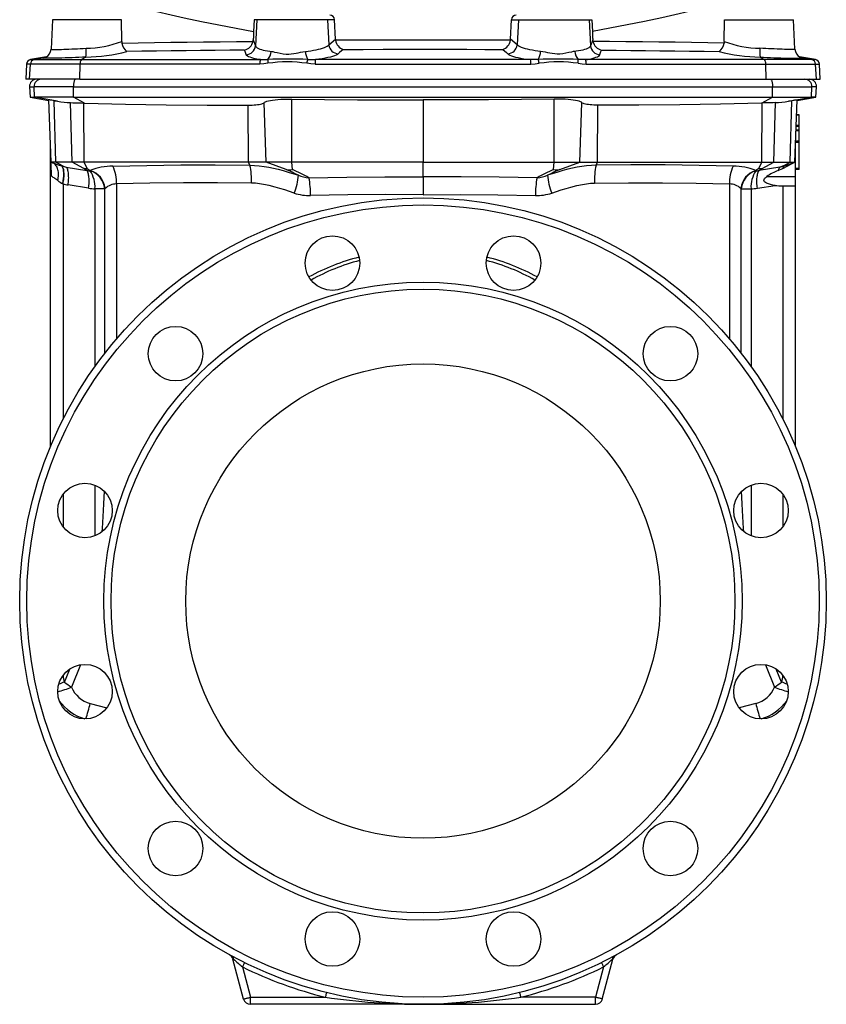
# Model space of a CAD drawing. Extents: x 94 to 1115, y -64 to 1248.
# Tile 3 of 4: x 775 to 1115, y 367 to 782. Entities that reach past the tile are written whole.
import ezdxf

# ---------------------------------------------------------------- set-up
doc = ezdxf.new("R2010")
doc.units = 0
doc.layers.get('0').update_dxf_attribs({"linetype": 'CONTINUOUS'})

msp = doc.modelspace()

# ---------------------------------------------------------------- linework, layer by layer
at = {"color": 7, "linetype": 'CONTINUOUS'}
for p, q in [((788.59, 782.16), (787.94, 769.71)), ((817.6, 782.16), (788.59, 782.16)), ((817.75, 773), (817.6, 782.16)), ((873.58, 782.16), (873.33, 777.23)), ((874.63, 782.16), (873.58, 782.16)), ((874.63, 782.16), (874.05, 771.15)), ((904.5, 782.16), (874.63, 782.16)), ((904.5, 782.16), (905.04, 771.54)), ((907.4, 782.16), (904.5, 782.16)), ((907.81, 773.97), (907.4, 782.16)), ((981.61, 773.97), (982.02, 782.16)), ((982.02, 782.16), (984.92, 782.16)), ((984.92, 782.16), (984.37, 771.54)), ((984.92, 782.16), (1014.79, 782.16)), ((1014.79, 782.16), (1015.37, 771.15)), ((1014.79, 782.16), (1015.83, 782.16)), ((1015.83, 782.16), (1016.09, 777.23)), ((1071.67, 773), (1071.82, 782.16)), ((1071.82, 782.16), (1100.83, 782.16)), ((1101.48, 769.71), (1100.83, 782.16)), ((817.75, 773), (817.82, 772.31)), ((873.08, 773.02), (873.16, 773.66)), ((873.16, 773.66), (874.05, 771.15)), ((905.04, 771.54), (907.81, 773.97)), ((907.81, 773.97), (907.86, 773.49)), ((981.61, 773.97), (981.56, 773.49)), ((984.37, 771.54), (981.61, 773.97)), ((1016.26, 773.66), (1015.37, 771.15)), ((1016.34, 773.02), (1016.26, 773.66)), ((1071.67, 773), (1071.6, 772.31)), ((786.03, 766.52), (779.28, 765.33)), ((779.28, 765.33), (780.85, 765.33)), ((784.65, 766), (780.85, 765.33)), ((780.85, 765.33), (800.72, 765.33)), ((784.94, 766.09), (785.38, 766.2)), ((785.26, 766.16), (784.94, 766.09)), ((785.84, 766.41), (785.82, 766.4)), ((802.63, 766.38), (800.72, 765.33)), ((800.72, 765.33), (876.17, 765.33)), ((990.05, 765.33), (899.37, 765.33)), ((1088.7, 765.33), (1013.25, 765.33)), ((1086.78, 766.38), (1088.7, 765.33)), ((1108.56, 765.33), (1088.7, 765.33)), ((1110.14, 765.33), (1103.39, 766.52)), ((1103.58, 766.41), (1103.6, 766.4)), ((1104.48, 766.09), (1104.04, 766.2)), ((1104.16, 766.16), (1104.48, 766.09)), ((1104.76, 766), (1108.56, 765.33)), ((1110.14, 765.33), (1108.56, 765.33)), ((777.63, 763.46), (777.29, 757.05)), ((779.21, 763.46), (777.63, 763.46)), ((778.88, 757.05), (779.21, 763.46)), ((800.19, 763.46), (779.21, 763.46)), ((800.08, 757.05), (800.19, 763.46)), ((875.92, 763.46), (800.19, 763.46)), ((899.2, 763.46), (990.22, 763.46)), ((1013.5, 763.46), (1089.23, 763.46)), ((1089.34, 757.05), (1089.23, 763.46)), ((1089.23, 763.46), (1110.21, 763.46)), ((1110.54, 757.05), (1110.21, 763.46)), ((1110.21, 763.46), (1111.79, 763.46)), ((1112.13, 757.05), (1111.79, 763.46)), ((778.88, 757.05), (777.29, 757.05)), ((800.08, 757.05), (778.88, 757.05)), ((800.08, 757.05), (1089.34, 757.05)), ((1089.34, 757.05), (1110.54, 757.05)), ((1110.54, 757.05), (1112.13, 757.05)), ((778.87, 753.9), (779.11, 749.48)), ((778.87, 753.9), (780.78, 753.9)), ((797.36, 753.9), (780.78, 753.9)), ((781.01, 749.48), (780.78, 753.9)), ((797.36, 753.9), (1092.06, 753.9)), ((797.44, 749.48), (797.36, 753.9)), ((1091.98, 749.48), (1092.06, 753.9)), ((1092.06, 753.9), (1108.64, 753.9)), ((1108.41, 749.48), (1108.64, 753.9)), ((1110.54, 753.9), (1108.64, 753.9)), ((1110.31, 749.48), (1110.54, 753.9)), ((779.11, 749.48), (787.02, 748.09)), ((779.11, 749.48), (781.01, 749.48)), ((797.44, 749.48), (781.01, 749.48)), ((790.65, 747.78), (781.01, 749.48)), ((787.93, 722.05), (787.01, 748.31)), ((789.28, 747.99), (790.65, 747.78)), ((789.92, 722.05), (789.28, 747.99)), ((796.79, 722.05), (796.17, 747.2)), ((797.44, 749.48), (1091.98, 749.48)), ((802.05, 747), (797.44, 749.48)), ((889.41, 722.05), (889.39, 748.69)), ((944.71, 748.34), (944.71, 722.05)), ((1000, 722.05), (1000.03, 748.69)), ((1087.37, 747), (1091.98, 749.48)), ((1091.98, 749.48), (1108.41, 749.48)), ((1092.62, 722.05), (1093.24, 747.2)), ((1098.77, 747.78), (1108.41, 749.48)), ((1100.14, 747.99), (1098.77, 747.78)), ((1099.5, 722.05), (1100.14, 747.99)), ((1101.49, 722.05), (1102.4, 748.31)), ((1102.4, 748.09), (1110.31, 749.48)), ((1110.31, 749.48), (1108.41, 749.48)), ((801.77, 747.01), (802.05, 747)), ((801.93, 722.05), (801.77, 747.01)), ((871.11, 722.05), (870.96, 746.13)), ((878.55, 722.05), (877.69, 747.16)), ((1010.86, 722.05), (1011.73, 747.16)), ((1018.31, 722.05), (1018.46, 746.13)), ((1087.65, 747.01), (1087.37, 747)), ((1087.49, 722.05), (1087.65, 747.01)), ((1103.21, 741.85), (1102.18, 741.85)), ((1103.21, 742.09), (1102.19, 742.09)), ((1103.21, 741.85), (1103.21, 742.09)), ((1103.21, 737.53), (1103.21, 741.85)), ((1103.21, 735.28), (1101.95, 735.28)), ((1103.21, 735.52), (1101.96, 735.52)), ((1103.21, 737.14), (1102.01, 737.14)), ((1103.21, 737.29), (1102.02, 737.29)), ((1103.21, 737.53), (1102.03, 737.53)), ((1103.21, 737.29), (1103.21, 737.53)), ((1103.21, 737.14), (1103.21, 737.29)), ((1103.21, 735.52), (1103.21, 737.14)), ((1103.21, 735.28), (1103.21, 735.52)), ((1103.21, 730.96), (1103.21, 735.28)), ((1103.21, 730.72), (1101.79, 730.72)), ((1103.21, 730.96), (1101.8, 730.96)), ((1103.21, 730.72), (1103.21, 730.96)), ((1103.21, 730.39), (1103.21, 730.72)), ((787.71, 602.25), (787.71, 728.42)), ((1101.71, 716.05), (1101.71, 728.42)), ((1103.21, 730.39), (1101.78, 730.39)), ((1103.21, 719.38), (1103.21, 730.39)), ((789.92, 722.05), (787.93, 722.05)), ((788.58, 721.82), (787.93, 722.05)), ((796.79, 722.05), (789.92, 722.05)), ((792.77, 720.58), (789.92, 722.05)), ((792.35, 720.55), (792.49, 720.51)), ((792.77, 720.58), (794.33, 720.02)), ((794.33, 720.02), (802.96, 718.6)), ((801.93, 722.05), (796.79, 722.05)), ((801.77, 719.49), (796.79, 722.05)), ((802.96, 718.6), (801.77, 719.49)), ((871.11, 722.05), (801.93, 722.05)), ((803.21, 719.49), (801.93, 722.05)), ((803.21, 719.49), (804.46, 718.56)), ((804.4, 718.45), (804.46, 718.56)), ((878.55, 722.05), (871.11, 722.05)), ((871.74, 720.8), (871.11, 722.05)), ((889.41, 722.05), (878.55, 722.05)), ((887, 718.94), (878.55, 722.05)), ((944.71, 722.05), (889.41, 722.05)), ((889.64, 718.94), (889.41, 722.05)), ((944.71, 722.05), (1000, 722.05)), ((944.71, 715.88), (944.71, 722.05)), ((999.78, 718.94), (1000, 722.05)), ((1000, 722.05), (1010.86, 722.05)), ((1002.42, 718.94), (1010.86, 722.05)), ((1010.86, 722.05), (1018.31, 722.05)), ((1017.68, 720.8), (1018.31, 722.05)), ((1018.31, 722.05), (1087.49, 722.05)), ((1086.21, 719.49), (1084.96, 718.56)), ((1085.02, 718.45), (1084.96, 718.56)), ((1086.21, 719.49), (1087.49, 722.05)), ((1095.09, 720.02), (1086.46, 718.6)), ((1086.46, 718.6), (1087.64, 719.49)), ((1087.49, 722.05), (1092.62, 722.05)), ((1087.64, 719.49), (1092.62, 722.05)), ((1092.62, 722.05), (1099.5, 722.05)), ((1094.4, 718.59), (1096.3, 719.42)), ((1096.64, 720.58), (1095.09, 720.02)), ((1096.3, 719.42), (1096.43, 719.48)), ((1096.64, 720.58), (1099.5, 722.05)), ((1097.06, 720.55), (1096.93, 720.51)), ((1099.5, 722.05), (1101.49, 722.05)), ((1100.03, 721.36), (1101.49, 722.03)), ((1100.84, 721.82), (1101.49, 722.05)), ((1103.21, 719.38), (1101.71, 719.38)), ((1103.21, 719.05), (1101.71, 719.05)), ((1103.21, 719.05), (1103.21, 719.38)), ((944.71, 715.88), (944.71, 708.36)), ((1089.64, 716.05), (1101.71, 716.05)), ((1101.71, 712.05), (1101.71, 716.05)), ((792.97, 712.93), (792.84, 713)), ((792.97, 712.93), (792.97, 613.71)), ((803.76, 711.09), (795.13, 712.5)), ((810.62, 710.91), (806.45, 710.91)), ((806.45, 710.91), (806.45, 635.96)), ((810.74, 711.04), (810.62, 710.91)), ((810.62, 641.55), (810.62, 710.91)), ((815.49, 712.91), (815.49, 647.51)), ((1073.93, 712.91), (1073.93, 647.51)), ((1078.67, 711.04), (1078.8, 710.91)), ((1078.8, 641.55), (1078.8, 710.91)), ((1078.8, 710.91), (1082.97, 710.91)), ((1082.97, 710.91), (1082.97, 635.96)), ((1085.65, 711.09), (1093.09, 712.3)), ((1096.45, 712.06), (1096.86, 712.05)), ((1096.45, 712.06), (1096.45, 613.71)), ((1096.86, 712.05), (1101.71, 712.05)), ((1101.71, 602.25), (1101.71, 712.05)), ((806.45, 585.93), (806.45, 564.53)), ((1082.97, 585.93), (1082.97, 564.53)), ((792.97, 582.05), (792.97, 568.41)), ((1096.45, 582.05), (1096.45, 568.41)), ((793.56, 502.91), (795.79, 508.4)), ((800.33, 510.22), (796.52, 500.81)), ((1089.08, 510.22), (1092.9, 500.81)), ((1095.86, 502.91), (1093.63, 508.4)), ((804.46, 493.9), (811.47, 492.02)), ((1084.95, 493.9), (1077.95, 492.02)), ((869.11, 369.28), (864.62, 386.03)), ((868.59, 382.81), (872.01, 370.05)), ((1020.83, 382.81), (1017.41, 370.05)), ((1020.3, 369.28), (1024.79, 386.03)), ((872.01, 367.05), (872.01, 370.05)), ((872.01, 370.05), (903.54, 370.05)), ((1017.41, 370.05), (985.88, 370.05)), ((1017.41, 367.05), (1017.41, 370.05)), ((944.71, 367.05), (872.01, 367.05)), ((944.71, 367.05), (1017.41, 367.05))]:
    msp.add_line(p, q, dxfattribs=at)
for points in [[(815.26, 789.67), (822.4, 787.94), (829.57, 786.25), (836.77, 784.6), (844, 783), (851.29, 781.45), (858.6, 779.97), (865.95, 778.56), (873.33, 777.23)], [(1074.16, 789.67), (1067.02, 787.94), (1059.85, 786.25), (1052.65, 784.6), (1045.42, 783), (1038.13, 781.45), (1030.81, 779.97), (1023.47, 778.56), (1016.09, 777.23)], [(873.33, 777.23), (873.31, 776.78), (873.29, 776.33), (873.26, 775.89), (873.24, 775.44), (873.22, 775), (873.2, 774.55), (873.18, 774.1), (873.16, 773.66)], [(1016.09, 777.23), (1016.11, 776.78), (1016.13, 776.33), (1016.15, 775.89), (1016.17, 775.44), (1016.2, 775), (1016.22, 774.55), (1016.24, 774.1), (1016.26, 773.66)], [(817.82, 772.31), (824.67, 772.42), (831.54, 772.53), (838.42, 772.63), (845.32, 772.72), (852.24, 772.8), (859.18, 772.88), (866.12, 772.96), (873.08, 773.02)], [(981.56, 773.49), (972.32, 773.52), (963.07, 773.54), (953.89, 773.56), (944.71, 773.56), (935.49, 773.56), (926.28, 773.54), (917.07, 773.52), (907.86, 773.49)], [(1071.6, 772.31), (1064.74, 772.42), (1057.88, 772.53), (1050.99, 772.63), (1044.09, 772.72), (1037.17, 772.8), (1030.24, 772.88), (1023.3, 772.96), (1016.34, 773.02)], [(787.94, 769.71), (787.94, 769.71), (787.97, 769.69), (788.06, 769.67), (788.2, 769.65), (788.49, 769.63), (788.88, 769.62), (789.39, 769.61), (790.01, 769.62), (790.7, 769.62), (791.49, 769.64), (792.38, 769.66), (793.36, 769.69), (794.38, 769.72), (795.47, 769.76), (796.65, 769.81), (797.88, 769.86), (799.03, 769.92), (800.2, 769.97), (801.43, 770.04), (802.67, 770.11)], [(869.5, 769.36), (863.32, 769.3), (857.15, 769.23), (850.99, 769.16), (844.83, 769.08), (838.59, 769), (832.36, 768.91), (826.14, 768.82), (819.93, 768.72)], [(870.18, 767.42), (869.71, 768.77), (869.5, 769.36)], [(874.05, 771.15), (874.2, 770.84), (874.49, 770.54), (874.86, 770.28), (875.33, 770.03), (875.91, 769.79), (876.58, 769.57), (877.33, 769.37), (878.18, 769.18), (879.11, 769.01), (880.1, 768.86), (880.71, 768.78)], [(880.71, 768.78), (881.41, 768.68), (882.13, 768.53), (883.3, 768.27), (884.51, 768), (885.76, 767.77), (887.05, 767.63), (888.1, 767.63), (889.16, 767.71), (890.21, 767.86), (891.25, 768.06), (892.05, 768.22), (893.09, 768.45), (894.12, 768.64), (895.14, 768.78)], [(895.14, 768.78), (896.33, 768.92), (897.47, 769.08), (898.59, 769.25), (899.64, 769.45), (900.63, 769.67), (901.54, 769.9), (902.38, 770.15), (903.13, 770.41), (903.76, 770.68), (904.28, 770.95), (904.72, 771.24), (905.04, 771.54)], [(911.08, 769.63), (909.53, 768.27), (909.01, 767.81)], [(911.08, 769.63), (919.48, 769.66), (927.88, 769.68), (936.29, 769.69), (944.71, 769.69), (953.94, 769.69), (963.18, 769.67), (970.76, 769.66), (978.34, 769.63)], [(978.34, 769.63), (979.89, 768.27), (980.41, 767.81)], [(994.28, 768.78), (993.09, 768.92), (991.94, 769.08), (990.83, 769.25), (989.77, 769.45), (988.79, 769.67), (987.88, 769.9), (987.04, 770.15), (986.29, 770.41), (985.66, 770.68), (985.13, 770.95), (984.7, 771.24), (984.37, 771.54)], [(1008.71, 768.78), (1008.01, 768.68), (1007.28, 768.53), (1006.12, 768.27), (1004.91, 768), (1003.65, 767.77), (1002.36, 767.63), (1001.32, 767.63), (1000.26, 767.71), (999.21, 767.86), (998.17, 768.06), (997.37, 768.22), (996.33, 768.45), (995.29, 768.64), (994.28, 768.78)], [(1015.37, 771.15), (1015.22, 770.84), (1014.93, 770.54), (1014.56, 770.28), (1014.09, 770.03), (1013.51, 769.79), (1012.84, 769.57), (1012.08, 769.37), (1011.24, 769.18), (1010.31, 769.01), (1009.32, 768.86), (1008.71, 768.78)], [(1019.23, 767.42), (1019.71, 768.77), (1019.92, 769.36)], [(1019.92, 769.36), (1026.1, 769.3), (1032.27, 769.23), (1038.43, 769.16), (1044.59, 769.08), (1050.83, 769), (1057.06, 768.91), (1063.28, 768.82), (1069.49, 768.72)], [(1101.48, 769.71), (1101.48, 769.71), (1101.44, 769.69), (1101.36, 769.67), (1101.22, 769.65), (1100.93, 769.63), (1100.54, 769.62), (1100.03, 769.61), (1099.41, 769.62), (1098.71, 769.62), (1097.93, 769.64), (1097.04, 769.66), (1096.06, 769.69), (1095.03, 769.72), (1093.95, 769.76), (1092.77, 769.81), (1091.54, 769.86), (1090.39, 769.92), (1089.21, 769.97), (1087.99, 770.04), (1086.75, 770.11)], [(802.63, 766.38), (801.14, 766.31), (799.65, 766.25), (798.19, 766.19), (796.77, 766.13), (795.29, 766.08), (793.87, 766.03), (792.52, 765.99), (791.25, 765.96), (790.07, 765.93), (788.99, 765.91), (788.01, 765.89), (787.15, 765.89), (786.41, 765.88), (785.79, 765.89), (785.3, 765.9), (784.94, 765.92), (784.73, 765.94), (784.64, 765.97), (784.65, 766)], [(784.65, 766), (784.75, 766.04), (784.94, 766.09)], [(876.17, 765.33), (875.4, 765.44), (874.68, 765.57), (874, 765.7), (873.37, 765.84), (872.53, 766.06), (871.82, 766.29), (871.21, 766.54), (870.74, 766.81), (870.38, 767.11), (870.18, 767.42)], [(876.17, 765.33), (877.7, 765.34), (879.24, 765.44)], [(896.15, 765.44), (897.75, 765.34), (899.37, 765.33)], [(909.01, 767.81), (908.61, 767.52), (908.08, 767.24), (907.41, 766.96), (906.59, 766.68), (905.68, 766.42), (904.66, 766.18), (903.5, 765.94), (902.22, 765.72), (900.84, 765.52), (899.37, 765.33)], [(980.41, 767.81), (980.81, 767.52), (981.33, 767.24), (982.01, 766.96), (982.82, 766.68), (983.73, 766.42), (984.76, 766.18), (985.92, 765.94), (987.19, 765.72), (988.57, 765.52), (990.05, 765.33)], [(993.27, 765.44), (991.67, 765.34), (990.05, 765.33)], [(1013.25, 765.33), (1011.72, 765.34), (1010.17, 765.44)], [(1013.25, 765.33), (1014.01, 765.44), (1014.74, 765.57), (1015.42, 765.7), (1016.05, 765.84), (1016.88, 766.06), (1017.6, 766.29), (1018.21, 766.54), (1018.68, 766.81), (1019.04, 767.11), (1019.23, 767.42)], [(1086.78, 766.38), (1088.28, 766.31), (1089.76, 766.25), (1091.22, 766.19), (1092.64, 766.13), (1094.12, 766.08), (1095.55, 766.03), (1096.9, 765.99), (1098.17, 765.96), (1099.35, 765.93), (1100.43, 765.91), (1101.41, 765.89), (1102.27, 765.89), (1103.01, 765.88), (1103.63, 765.89), (1104.12, 765.9), (1104.48, 765.92), (1104.68, 765.94), (1104.78, 765.97), (1104.76, 766)], [(1104.19, 766.15), (1104.19, 766.15), (1104.17, 766.16), (1104.12, 766.17), (1104.06, 766.19), (1103.97, 766.23), (1103.86, 766.27), (1103.73, 766.33), (1103.6, 766.4)], [(1104.76, 766), (1104.66, 766.04), (1104.48, 766.09)], [(879.36, 763.77), (877.65, 763.55), (875.92, 763.46)], [(899.2, 763.46), (897.47, 763.55), (895.74, 763.77)], [(990.22, 763.46), (991.95, 763.55), (993.67, 763.77)], [(1010.06, 763.77), (1011.77, 763.55), (1013.5, 763.46)], [(798.34, 757.05), (798.21, 757.03), (798.08, 756.94), (797.96, 756.81), (797.84, 756.62), (797.73, 756.39), (797.63, 756.12), (797.55, 755.81), (797.48, 755.46), (797.42, 755.09), (797.38, 754.7), (797.36, 754.3), (797.36, 753.9)], [(1091.07, 757.05), (1091.21, 757.03), (1091.34, 756.94), (1091.46, 756.81), (1091.58, 756.62), (1091.69, 756.39), (1091.79, 756.12), (1091.87, 755.81), (1091.94, 755.46), (1092, 755.09), (1092.03, 754.7), (1092.05, 754.3), (1092.06, 753.9)], [(796.17, 747.2), (797.15, 747.16), (798.25, 747.12), (799.06, 747.1), (799.92, 747.07), (800.83, 747.04), (801.77, 747.01)], [(877.69, 747.16), (877.94, 747.38), (878.34, 747.59), (878.88, 747.79), (879.57, 747.98), (880.4, 748.15), (881.34, 748.3), (882.39, 748.43), (883.53, 748.53), (884.75, 748.62), (886.01, 748.67), (887.33, 748.7), (888.67, 748.7), (889.39, 748.69)], [(889.39, 748.69), (903.22, 748.49), (917.05, 748.36), (930.88, 748.31), (944.71, 748.34)], [(1000.03, 748.69), (986.2, 748.49), (972.37, 748.36), (958.54, 748.31), (944.71, 748.34)], [(1011.73, 747.16), (1011.47, 747.38), (1011.07, 747.59), (1010.54, 747.79), (1009.84, 747.98), (1009.02, 748.15), (1008.07, 748.3), (1007.03, 748.43), (1005.89, 748.53), (1004.67, 748.62), (1003.4, 748.67), (1002.09, 748.7), (1000.75, 748.7), (1000.03, 748.69)], [(1093.24, 747.2), (1092.27, 747.16), (1091.17, 747.12), (1090.35, 747.1), (1089.5, 747.07), (1088.59, 747.04), (1087.65, 747.01)], [(802.05, 747), (819.27, 746.6), (836.5, 746.32), (853.73, 746.16), (870.96, 746.13)], [(870.96, 746.13), (871.83, 746.14), (872.68, 746.17), (873.49, 746.22), (874.27, 746.28), (874.99, 746.36), (875.64, 746.45), (876.22, 746.56), (876.71, 746.68), (877.12, 746.82), (877.47, 746.98), (877.69, 747.16)], [(1018.46, 746.13), (1017.59, 746.14), (1016.74, 746.17), (1015.93, 746.22), (1015.15, 746.28), (1014.43, 746.36), (1013.78, 746.45), (1013.2, 746.56), (1012.7, 746.68), (1012.3, 746.82), (1011.95, 746.98), (1011.73, 747.16)], [(1087.37, 747), (1070.14, 746.6), (1052.92, 746.32), (1035.69, 746.16), (1018.46, 746.13)], [(788.13, 716.22), (788.12, 716.67), (788.1, 717.11), (788.09, 717.53), (788.08, 717.93), (788.05, 718.59), (788.03, 719.17), (788.01, 719.85), (787.99, 720.44), (787.97, 720.93), (787.96, 721.37), (787.94, 721.7), (787.94, 721.92), (787.93, 722.02), (787.93, 722.05)], [(790.77, 714.3), (790.9, 714.91), (790.99, 715.52), (791.04, 716.13), (791.07, 716.72), (791.06, 717.29), (791.02, 717.85), (790.94, 718.38), (790.83, 718.89), (790.69, 719.37), (790.52, 719.81), (790.32, 720.22), (790.09, 720.6), (789.84, 720.93), (789.56, 721.22), (789.25, 721.46), (788.92, 721.66), (788.58, 721.82)], [(792.35, 720.54), (792.34, 720.55), (792.35, 720.55), (792.35, 720.55)], [(792.35, 720.55), (792.76, 720.58), (792.77, 720.58)], [(792.84, 713), (792.86, 713.1), (793.07, 714.24), (793.22, 715.36), (793.29, 716.17), (793.31, 716.95), (793.3, 717.68), (793.24, 718.35), (793.13, 718.95), (792.99, 719.47), (792.81, 719.92), (792.6, 720.27), (792.35, 720.54)], [(792.97, 712.93), (793.09, 713.54), (793.19, 714.15), (793.28, 714.75), (793.34, 715.33), (793.39, 715.9), (793.42, 716.46), (793.43, 716.99), (793.42, 717.5), (793.38, 717.98), (793.33, 718.43), (793.27, 718.85), (793.18, 719.23), (793.07, 719.57), (792.95, 719.87), (792.81, 720.13), (792.66, 720.34), (792.49, 720.51)], [(795.13, 712.5), (795.21, 713.12), (795.27, 713.73), (795.32, 714.34), (795.35, 714.94), (795.36, 715.52), (795.35, 716.09), (795.32, 716.63), (795.28, 717.14), (795.22, 717.63), (795.14, 718.09), (795.04, 718.51), (794.93, 718.89), (794.8, 719.24), (794.65, 719.54), (794.5, 719.8), (794.33, 720.02)], [(803.76, 711.09), (803.84, 711.71), (803.91, 712.32), (803.95, 712.93), (803.98, 713.53), (803.99, 714.11), (803.98, 714.67), (803.96, 715.21), (803.91, 715.73), (803.85, 716.22), (803.77, 716.67), (803.67, 717.09), (803.56, 717.48), (803.43, 717.82), (803.29, 718.13), (803.13, 718.39), (802.96, 718.6)], [(813.95, 720.43), (828.26, 720.75), (842.68, 720.92), (857.17, 720.93), (871.74, 720.8)], [(871.74, 720.8), (873.74, 720.73), (875.72, 720.56), (877.69, 720.31), (879.68, 719.98), (881.65, 719.57), (883.61, 719.1), (885.76, 718.53), (887.9, 717.91), (892.17, 716.58)], [(1017.68, 720.8), (1015.68, 720.73), (1013.69, 720.56), (1011.73, 720.31), (1009.74, 719.98), (1007.77, 719.57), (1005.81, 719.1), (1003.66, 718.53), (1001.52, 717.91), (997.24, 716.58)], [(1075.47, 720.43), (1061.15, 720.75), (1046.74, 720.92), (1032.25, 720.93), (1017.68, 720.8)], [(1085.65, 711.09), (1085.57, 711.71), (1085.51, 712.32), (1085.46, 712.93), (1085.44, 713.53), (1085.43, 714.11), (1085.43, 714.67), (1085.46, 715.21), (1085.5, 715.73), (1085.57, 716.22), (1085.65, 716.67), (1085.74, 717.09), (1085.86, 717.48), (1085.98, 717.82), (1086.13, 718.13), (1086.29, 718.39), (1086.46, 718.6)], [(1096.43, 719.48), (1098.23, 720.42), (1100.03, 721.36)], [(1097.06, 720.55), (1096.66, 720.58), (1096.64, 720.58)], [(1097.07, 720.54), (1097.08, 720.55), (1097.07, 720.55), (1097.06, 720.55)], [(790.77, 714.3), (790.33, 714.62), (789.92, 714.92), (789.53, 715.2), (789.18, 715.46), (788.87, 715.69), (788.58, 715.89), (788.34, 716.07), (788.13, 716.22)], [(896.65, 715.52), (912.64, 715.82), (928.67, 715.94), (944.71, 715.88)], [(992.77, 715.52), (976.77, 715.82), (960.75, 715.94), (944.71, 715.88)], [(1093.09, 712.3), (1092.14, 712.44), (1091.21, 712.63), (1090.31, 712.9), (1089.46, 713.26), (1089.06, 713.51), (1088.71, 713.81), (1088.51, 714.11), (1088.43, 714.48), (1088.49, 714.81), (1088.71, 715.21), (1088.98, 715.52), (1089.3, 715.8), (1089.64, 716.05)], [(872.38, 713.28), (858.04, 713.42), (843.77, 713.4), (829.58, 713.23), (815.49, 712.91)], [(890.46, 709.07), (886.43, 710.37), (884.4, 710.99), (882.36, 711.58), (879.92, 712.21), (877.45, 712.74), (875.77, 713.01), (874.08, 713.2), (872.38, 713.28)], [(998.96, 709.07), (1002.99, 710.37), (1005.02, 710.99), (1007.06, 711.58), (1009.5, 712.21), (1011.97, 712.74), (1013.65, 713.01), (1015.34, 713.2), (1017.04, 713.28)], [(1017.04, 713.28), (1031.38, 713.42), (1045.65, 713.4), (1059.84, 713.23), (1073.93, 712.91)], [(944.71, 708.36), (928.89, 708.43), (913.09, 708.31), (897.32, 708)], [(944.71, 708.36), (960.52, 708.43), (976.32, 708.31), (992.09, 708)], [(809.53, 566.34), (809.61, 567.6), (809.75, 570.11), (809.89, 572.68), (810.02, 575.3), (810.15, 577.99), (810.27, 580.73), (810.39, 583.34)], [(1079.88, 566.34), (1079.81, 567.6), (1079.67, 570.11), (1079.53, 572.68), (1079.4, 575.3), (1079.27, 577.99), (1079.14, 580.73), (1079.03, 583.34)], [(864.62, 386.03), (864.63, 386.03), (864.64, 386.03), (864.66, 386.04), (864.69, 386.05), (864.73, 386.06), (864.77, 386.07), (864.83, 386.08), (864.89, 386.1)], [(1024.79, 386.03), (1024.79, 386.03), (1024.78, 386.03), (1024.76, 386.04), (1024.73, 386.05), (1024.69, 386.06), (1024.65, 386.07), (1024.59, 386.08), (1024.53, 386.1)], [(869.48, 384.61), (869.47, 384.58), (869.43, 384.52), (869.38, 384.41), (869.31, 384.26), (869.22, 384.08), (869.11, 383.87), (868.99, 383.63), (868.87, 383.37), (868.73, 383.09), (868.59, 382.81)], [(1019.94, 384.61), (1019.95, 384.58), (1019.98, 384.52), (1020.04, 384.41), (1020.11, 384.26), (1020.2, 384.08), (1020.31, 383.87), (1020.42, 383.63), (1020.55, 383.37), (1020.69, 383.09), (1020.83, 382.81)], [(869.11, 369.28), (869.14, 369.28), (869.21, 369.3), (869.33, 369.34), (869.5, 369.38), (869.71, 369.44), (869.96, 369.5), (870.25, 369.58), (870.56, 369.66), (870.9, 369.76), (871.26, 369.85), (871.63, 369.95), (872.01, 370.05)], [(904.02, 371.99), (904.01, 371.97), (903.99, 371.9), (903.97, 371.78), (903.93, 371.62), (903.88, 371.43), (903.82, 371.19), (903.76, 370.93), (903.69, 370.65), (903.61, 370.36), (903.54, 370.05)], [(985.4, 371.99), (985.41, 371.97), (985.42, 371.9), (985.45, 371.78), (985.49, 371.62), (985.54, 371.43), (985.6, 371.19), (985.66, 370.93), (985.73, 370.65), (985.8, 370.36), (985.88, 370.05)], [(1020.3, 369.28), (1020.28, 369.28), (1020.21, 369.3), (1020.08, 369.34), (1019.92, 369.38), (1019.71, 369.44), (1019.46, 369.5), (1019.17, 369.58), (1018.86, 369.66), (1018.52, 369.76), (1018.16, 369.85), (1017.79, 369.95), (1017.41, 370.05)], [(944.71, 367.05), (944.79, 367.05), (944.85, 367.05)]]:
    msp.add_lwpolyline(points, dxfattribs=at)
for centre, radius in [((944.71, 537.05), 170), ((944.71, 537.05), 167), ((906.53, 679.53), 11.5), ((982.88, 679.53), 11.5), ((944.71, 537.05), 134.5), ((944.71, 537.05), 131.5), ((840.41, 641.35), 11.5), ((1049.01, 641.35), 11.5), ((944.71, 537.05), 100), ((802.23, 575.23), 11.5), ((1087.18, 575.23), 11.5), ((802.23, 498.88), 11.5), ((1087.18, 498.88), 11.5), ((840.41, 432.75), 11.5), ((1049.01, 432.75), 11.5), ((906.53, 394.58), 11.5), ((982.88, 394.58), 11.5)]:
    msp.add_circle(centre, radius, dxfattribs=at)
for centre, radius, start, end in [((905.41, 782.05), 2, 2.9896, 90.2373), ((984.01, 782.05), 2, 89.7627, 177.0104), ((801.87, 815), 44.9, 271.0223, 290.7133), ((822.67, 772.74), 4.86, 184.9622, 235.6974), ((868.48, 773.93), 4.69, 282.5534, 348.8255), ((912.37, 773.98), 4.54, 186.224, 253.5235), ((977.05, 773.98), 4.54, 286.4765, 353.776), ((1020.94, 773.93), 4.69, 191.1745, 257.4466), ((1066.75, 772.74), 4.86, 304.3026, 355.0378), ((1087.55, 815), 44.9, 249.2867, 268.9777), ((783.99, 769.9), 3.95, 298.0047, 357.2747), ((781.7, 768.47), 21.04, 354.3033, 4.4749), ((800.51, 847.18), 80.83, 271.5036, 283.8983), ((870.04, 771.43), 4.02, 272.0188, 355.9248), ((875.61, 769.02), 5.1, 315.418, 357.3384), ((902.3, 769.11), 7.16, 182.5885, 210.8046), ((909.12, 771.9), 4.1, 185.1226, 268.3676), ((980.29, 771.9), 4.1, 271.6324, 354.8774), ((987.12, 769.11), 7.16, 329.1954, 357.4115), ((1013.81, 769.02), 5.1, 182.6616, 224.582), ((1019.38, 771.43), 4.02, 184.0752, 267.9812), ((1088.91, 847.18), 80.83, 256.1017, 268.4964), ((1107.72, 768.47), 21.04, 175.5251, 185.6967), ((1105.43, 769.9), 3.95, 182.6752, 242), ((779.62, 763.36), 2, 100, 177), ((781.21, 763.36), 2, 100.1291, 177.0961), ((783.97, 769.93), 3.99, 279.9172, 297.6945), ((784.28, 769.27), 3.26, 286.885, 298.1452), ((802.71, 763.75), 2.54, 141.713, 186.5701), ((880.53, 763.79), 4.62, 160.5567, 184.042), ((887.69, 268.85), 496.66, 89.0251, 90.9749), ((886.67, 765.11), 7.43, 177.4682, 190.421), ((887.55, 710.22), 54.17, 81.3021, 98.6979), ((905.03, 762.42), 9.39, 161.2333, 171.7419), ((906, 763.8), 6.81, 166.9835, 182.7924), ((983.42, 763.8), 6.81, 357.2076, 13.0165), ((1001.72, 268.85), 496.66, 89.0251, 90.9749), ((984.38, 762.42), 9.39, 8.2581, 18.7667), ((1001.87, 710.22), 54.17, 81.3021, 98.6979), ((1002.75, 765.11), 7.43, 349.579, 2.5318), ((1008.89, 763.79), 4.62, 355.958, 19.4433), ((1086.7, 763.75), 2.54, 353.4299, 38.287), ((1105.45, 769.93), 3.99, 242.3055, 260.0828), ((1108.21, 763.36), 2, 2.9039, 79.8709), ((1109.79, 763.36), 2, 3, 80), ((781.87, 754.05), 3, 90, 183), ((783.77, 754.06), 2.99, 90.1466, 183.127), ((1105.65, 754.06), 2.99, 356.873, 89.8534), ((1107.55, 754.05), 3, 357, 90), ((784.87, 724.61), 23.79, 79.3383, 84.8387), ((798.04, 791.62), 44.46, 260.4242, 267.5901), ((1091.37, 791.62), 44.46, 272.4099, 279.5758), ((1104.54, 724.61), 23.79, 95.1613, 100.6617), ((826.66, 827.85), 112.67, 250.2434, 252.2688), ((805.27, 764.44), 45.75, 253.7758, 256.1629), ((802.49, 732.39), 12.92, 266.8138, 273.1862), ((804.46, 725.68), 7.24, 258.0918, 269.5228), ((801.74, 709.92), 8.93, 6.3886, 72.7088), ((794.12, 711.6), 12.35, 356.785, 33.6506), ((813.69, 696.73), 23.69, 89.3835, 112.9303), ((801.76, 709.92), 9.05, 7.1197, 72.663), ((799.85, 713.62), 15.66, 357.3953, 25.7644), ((846.37, 714.84), 26.06, 356.5616, 13.2102), ((888.32, 726.98), 8.14, 260.6841, 279.3159), ((857.3, 647.02), 77.81, 63.3745, 67.5603), ((861.68, 652.79), 71.81, 60.8639, 67.0922), ((1027.73, 652.79), 71.81, 112.9078, 119.1361), ((1032.12, 647.02), 77.81, 112.4397, 116.6255), ((1001.1, 726.98), 8.14, 260.6841, 279.3159), ((1043.05, 714.84), 26.06, 166.7898, 183.4384), ((1089.57, 713.62), 15.66, 154.2356, 182.6047), ((1075.73, 696.73), 23.69, 67.0697, 90.6165), ((1087.65, 709.92), 9.05, 107.337, 172.8803), ((1087.68, 709.92), 8.93, 107.2912, 173.6114), ((1095.3, 711.6), 12.35, 146.3494, 183.215), ((1084.96, 725.68), 7.24, 270.4772, 281.9082), ((1086.93, 732.39), 12.92, 266.8138, 273.1862), ((1105.45, 692.17), 28.64, 112.702, 123.5082), ((1097.8, 717.82), 3.49, 141.0561, 167.2458), ((1084.15, 764.44), 45.75, 283.8371, 286.2242), ((1098.51, 718.86), 2.29, 133.7715, 165.7606), ((1098.63, 718.87), 2.29, 133.0319, 164.424), ((1062.76, 827.85), 112.67, 287.7312, 289.7566), ((1101.84, 719.09), 2.9, 110.1266, 128.5231), ((801.09, 728.35), 17.43, 233.7068, 241.7287), ((867.26, 718.3), 24.97, 338.3015, 356.0633), ((898.3, 732.44), 17, 248.8603, 264.4156), ((857.74, 708.23), 39.59, 359.668, 10.6095), ((1031.68, 708.23), 39.59, 169.3905, 180.332), ((991.11, 732.44), 17, 275.5844, 291.1397), ((1022.16, 718.3), 24.97, 183.9367, 201.6985), ((800.12, 742.9), 30.8, 256.5888, 260.6805), ((805.98, 724.59), 13.68, 260.6724, 271.9441), ((815.59, 705.71), 7.2, 90.7827, 132.2707), ((1073.83, 705.71), 7.2, 47.7293, 89.2173), ((1083.44, 724.59), 13.68, 268.0559, 279.3276), ((1096.84, 740.56), 28.5, 262.4319, 269.208), ((896.95, 728.25), 20.25, 251.3184, 271.0678), ((992.47, 728.25), 20.25, 268.9322, 288.6816), ((939.78, 595.32), 89.48, 104.2497, 118.8401), ((949.64, 595.32), 89.48, 61.1599, 75.7503), ((939.85, 596.81), 86.62, 104.6225, 119.2522), ((949.57, 596.81), 86.62, 60.7478, 75.3775), ((809.6, 458.85), 46.89, 110.0115, 113.1693), ((804.97, 506.61), 12, 184.1549, 197.9553), ((823.34, 541.93), 49.09, 232.6473, 236.8799), ((1066.08, 541.93), 49.09, 303.1201, 307.3527), ((1084.45, 506.61), 12, 342.0447, 355.8451), ((1079.82, 458.85), 46.89, 66.8307, 69.9885), ((780.95, 536.86), 39.27, 284.4301, 293.3588), ((807.57, 505.49), 12, 202.9436, 254.9999), ((1081.85, 505.49), 12, 285.0001, 337.0564), ((1108.47, 536.86), 39.27, 246.6412, 255.5699), ((807.71, 506.61), 20, 215.3464, 254.0351), ((1081.71, 506.61), 20, 285.9649, 324.6536), ((686.12, 524.49), 122.23, 342.3266, 345.5073), ((1203.29, 524.49), 122.23, 194.4927, 197.6734), ((861.73, 385.25), 3, 15, 61.3362), ((860.97, 384.05), 4.42, 27.646, 60.2562), ((863.28, 385.99), 1.61, 3.9321, 60.2044), ((966.75, 497.14), 150.68, 227.4678, 229.3519), ((922.67, 497.14), 150.68, 310.6481, 312.5322), ((1028.44, 384.05), 4.42, 119.7438, 152.354), ((1026.14, 385.99), 1.61, 119.7956, 176.0679), ((1027.69, 385.25), 3, 118.6638, 165), ((944.71, 537.05), 172, 243.734, 256.1511), ((944.71, 537.05), 172, 283.8489, 296.266), ((944.54, 648.8), 281.74, 261.6312, 270.0334), ((944.94, 648.05), 281, 270.0062, 278.3775), ((872.01, 370.05), 3, 195, 270), ((1017.41, 370.05), 3, 270, 345)]:
    msp.add_arc(centre, radius, start, end, dxfattribs=at)

doc.saveas('drawing.dxf')
